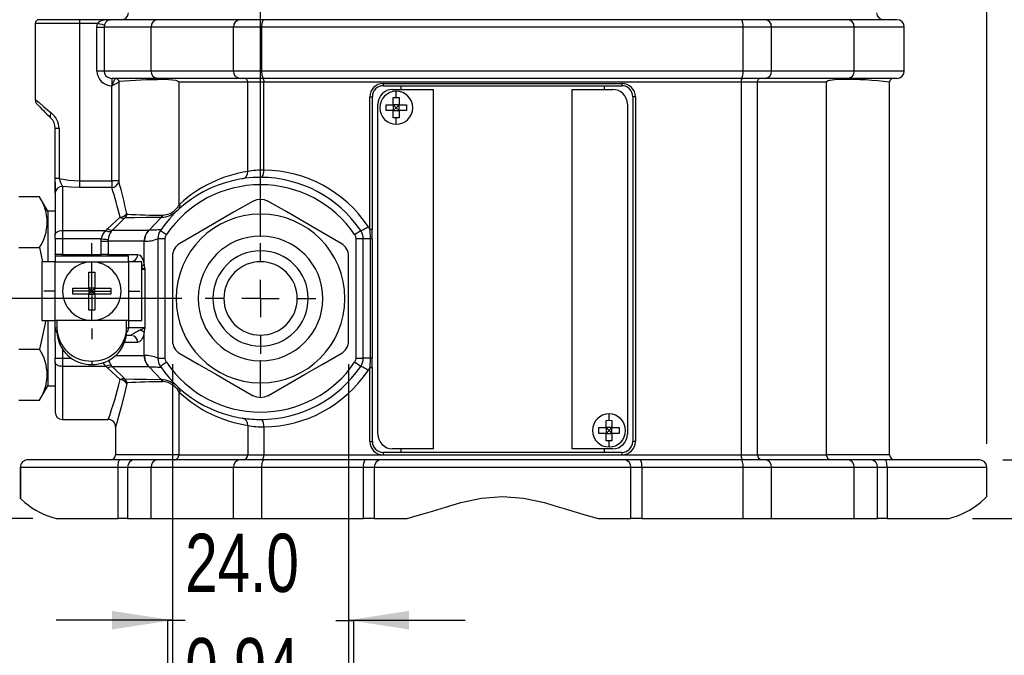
# Model space of a CAD drawing. Header units: millimetres. Extents: x 0 to 699, y 0 to 540.
# Tile 16 of 26: x 460 to 594, y 96 to 183. Entities that reach past the tile are written whole.
import ezdxf

# ---------------------------------------------------------------- set-up
doc = ezdxf.new("R2010")
doc.units = ezdxf.units.MM
doc.header["$LTSCALE"] = 2.5
doc.linetypes.add('CENTERX2', pattern=[20.32, 12.7, -2.54, 2.54, -2.54])
doc.layers.add('CENTER', color=40, linetype='CENTERX2')
doc.layers.add('DIMENSIONS', color=140, linetype='Continuous', lineweight=25)
doc.styles.add('SLDTEXTSTYLE2', font='TXT', dxfattribs={"width": 0.75})
doc.dimstyles.new('SLDDIMSTYLE0', dxfattribs={"dimtxt": 7.9375, "dimasz": 8.255, "dimexe": 0, "dimexo": 0.0625, "dimgap": 1.984375, "dimtad": 0, "dimtih": 1, "dimtoh": 1, "dimdec": 1, "dimrnd": 1e-09, "dimzin": 4, "dimdsep": 46, "dimtxsty": 'SLDTEXTSTYLE2', "dimsah": 1, "dimcen": 0.09, "dimadec": 0, "dimazin": 1, "dimtfac": 1, "dimtdec": 1, "dimtofl": 0, "dimtmove": 0, "dimatfit": 3, "dimfxl": 0, "dimfrac": 2, "dimtolj": 1, "dimtzin": 12, "dimarcsym": 0})
doc.dimstyles.new('SLDDIMSTYLE1', dxfattribs={"dimtxt": 7.9375, "dimasz": 8.255, "dimexe": 0, "dimexo": 0.0625, "dimgap": 1.984375, "dimtad": 0, "dimtih": 1, "dimtoh": 1, "dimdec": 1, "dimrnd": 1e-09, "dimzin": 4, "dimdsep": 46, "dimtxsty": 'SLDTEXTSTYLE2', "dimsah": 1, "dimcen": 0.09, "dimadec": 0, "dimazin": 1, "dimtfac": 1, "dimtdec": 1, "dimtmove": 0, "dimatfit": 0, "dimfxl": 0, "dimfrac": 2, "dimtolj": 1, "dimtzin": 12, "dimarcsym": 0})

# ---------------------------------------------------------------- blocks, each defined once
blk = doc.blocks.new('_D_13')
at = {"layer": 'DIMENSIONS'}
for p, q in [((480.47, 135.9), (480.47, 93.06)), ((504.47, 135.9), (504.47, 93.06)), ((480.47, 100.99), (464.59, 100.99)), ((482.2, 100.93), (479.78, 100.93)), ((479.78, 100.93), (479.78, 88.33)), ((502.73, 100.93), (505.15, 100.93)), ((504.47, 100.99), (520.34, 100.99)), ((505.15, 100.93), (505.15, 88.33)), ((479.78, 88.33), (482.2, 88.33)), ((505.15, 88.33), (502.73, 88.33))]:
    blk.add_line(p, q, dxfattribs=at)
for points in [[(480.47, 100.99), (472.21, 102.26), (472.21, 99.72)], [(504.47, 100.99), (512.72, 99.72), (512.72, 102.26)]]:
    blk.add_solid(points, dxfattribs=at)
at = {"layer": 'DIMENSIONS', "char_height": 7.938, "attachment_point": 1, "style": 'SLDTEXTSTYLE2'}
for s, insert in [('24.0', (482.2, 112.78)), ('0.94', (482.2, 98.56))]:
    blk.add_mtext(s, dxfattribs=dict(at, insert=insert))
blk = doc.blocks.new('_D_14')
at = {"layer": 'DIMENSIONS'}
for p, q in [((438.03, 144.85), (438.03, 160.72)), ((481.75, 144.85), (430.09, 144.85)), ((427.77, 129.79), (425.35, 129.79)), ((425.35, 129.79), (425.35, 117.19)), ((448.3, 129.79), (450.71, 129.79)), ((450.71, 129.79), (450.71, 117.19)), ((425.35, 117.19), (427.77, 117.19)), ((450.71, 117.19), (448.3, 117.19)), ((461.43, 114.85), (430.09, 114.85)), ((438.03, 114.85), (438.03, 98.97))]:
    blk.add_line(p, q, dxfattribs=at)
for points in [[(438.03, 144.85), (439.3, 153.1), (436.76, 153.1)], [(438.03, 114.85), (436.76, 106.59), (439.3, 106.59)]]:
    blk.add_solid(points, dxfattribs=at)
at = {"layer": 'DIMENSIONS', "char_height": 7.938, "attachment_point": 1, "style": 'SLDTEXTSTYLE2'}
for s, insert in [('30.0', (427.77, 141.63)), ('1.18', (427.77, 127.42))]:
    blk.add_mtext(s, dxfattribs=dict(at, insert=insert))
blk = doc.blocks.new('_D_15')
at = {"layer": 'DIMENSIONS'}
for p, q in [((569.78, 220.85), (648.14, 220.85)), ((640.2, 220.85), (640.2, 182.12)), ((629.94, 167.79), (627.52, 167.79)), ((627.52, 167.79), (627.52, 155.19)), ((650.47, 167.79), (652.89, 167.79)), ((652.89, 167.79), (652.89, 155.19)), ((627.52, 155.19), (629.94, 155.19)), ((652.89, 155.19), (650.47, 155.19)), ((640.2, 114.85), (640.2, 153.58)), ((589.5, 114.85), (648.14, 114.85))]:
    blk.add_line(p, q, dxfattribs=at)
for points in [[(640.2, 220.85), (638.93, 212.59), (641.47, 212.59)], [(640.2, 114.85), (641.47, 123.1), (638.93, 123.1)]]:
    blk.add_solid(points, dxfattribs=at)
at = {"layer": 'DIMENSIONS', "char_height": 7.938, "attachment_point": 1, "style": 'SLDTEXTSTYLE2'}
for s, insert in [('106.0', (627.01, 179.63)), ('4.17', (629.94, 165.42))]:
    blk.add_mtext(s, dxfattribs=dict(at, insert=insert))
blk = doc.blocks.new('_D_16')
at = {"layer": 'DIMENSIONS'}
for p, q in [((596.61, 122.85), (596.61, 138.72)), ((593.64, 122.85), (604.54, 122.85)), ((589.5, 114.85), (604.54, 114.85)), ((596.61, 99.14), (596.61, 114.85)), ((601.71, 99.14), (596.61, 99.14)), ((614.31, 99.08), (611.9, 99.08)), ((611.9, 99.08), (611.9, 86.48)), ((634.84, 99.08), (637.26, 99.08)), ((637.26, 99.08), (637.26, 86.48)), ((611.9, 86.48), (614.31, 86.48)), ((637.26, 86.48), (634.84, 86.48))]:
    blk.add_line(p, q, dxfattribs=at)
for points in [[(596.61, 122.85), (597.88, 131.1), (595.34, 131.1)], [(596.61, 114.85), (595.34, 106.59), (597.88, 106.59)]]:
    blk.add_solid(points, dxfattribs=at)
at = {"layer": 'DIMENSIONS', "char_height": 7.938, "attachment_point": 1, "style": 'SLDTEXTSTYLE2'}
for s, insert in [('8.0', (617.25, 110.92)), ('0.31', (614.31, 96.71))]:
    blk.add_mtext(s, dxfattribs=dict(at, insert=insert))
blk = doc.blocks.new('_D_17')
at = {"layer": 'DIMENSIONS'}
for p, q in [((458.47, 158.42), (458.47, 267.66)), ((591.47, 222.75), (591.47, 267.66)), ((458.47, 259.73), (505.32, 259.73)), ((514.7, 259.67), (512.28, 259.67)), ((512.28, 259.67), (512.28, 247.06)), ((535.23, 259.67), (537.65, 259.67)), ((537.65, 259.67), (537.65, 247.06)), ((591.47, 259.73), (544.61, 259.73)), ((512.28, 247.06), (514.7, 247.06)), ((537.65, 247.06), (535.23, 247.06)), ((591.47, 188.75), (591.47, 218.94)), ((591.47, 125.02), (591.47, 184.94))]:
    blk.add_line(p, q, dxfattribs=at)
for points in [[(458.47, 259.73), (466.72, 258.46), (466.72, 261)], [(591.47, 259.73), (583.21, 261), (583.21, 258.46)]]:
    blk.add_solid(points, dxfattribs=at)
at = {"layer": 'DIMENSIONS', "char_height": 7.938, "attachment_point": 1, "style": 'SLDTEXTSTYLE2'}
for s, insert in [('133.0', (511.77, 271.51)), ('5.24', (514.7, 257.3))]:
    blk.add_mtext(s, dxfattribs=dict(at, insert=insert))
blk = doc.blocks.new('_D_18')
at = {"layer": 'DIMENSIONS'}
for p, q in [((458.47, 158.42), (458.47, 243.71)), ((492.47, 155.56), (492.47, 243.71)), ((458.47, 235.77), (442.59, 235.77)), ((465.2, 235.71), (462.78, 235.71)), ((462.78, 235.71), (462.78, 223.11)), ((485.73, 235.71), (488.15, 235.71)), ((488.15, 235.71), (488.15, 223.11)), ((492.47, 235.77), (508.34, 235.77)), ((462.78, 223.11), (465.2, 223.11)), ((488.15, 223.11), (485.73, 223.11))]:
    blk.add_line(p, q, dxfattribs=at)
for points in [[(458.47, 235.77), (450.21, 237.04), (450.21, 234.5)], [(492.47, 235.77), (500.72, 234.5), (500.72, 237.04)]]:
    blk.add_solid(points, dxfattribs=at)
at = {"layer": 'DIMENSIONS', "char_height": 7.938, "attachment_point": 1, "style": 'SLDTEXTSTYLE2'}
for s, insert in [('34.0', (465.2, 247.56)), ('1.34', (465.2, 233.34))]:
    blk.add_mtext(s, dxfattribs=dict(at, insert=insert))
blk = doc.blocks.new('_D_19')
at = {"layer": 'DIMENSIONS'}
for p, q in [((612.98, 220.85), (612.98, 236.72)), ((572.69, 220.85), (620.92, 220.85)), ((602.72, 203.79), (600.3, 203.79)), ((600.3, 203.79), (600.3, 191.19)), ((623.24, 203.79), (625.66, 203.79)), ((625.66, 203.79), (625.66, 191.19)), ((600.3, 191.19), (602.72, 191.19)), ((625.66, 191.19), (623.24, 191.19)), ((579.11, 186.85), (620.92, 186.85)), ((612.98, 186.85), (612.98, 170.97))]:
    blk.add_line(p, q, dxfattribs=at)
for points in [[(612.98, 220.85), (614.25, 229.1), (611.71, 229.1)], [(612.98, 186.85), (611.71, 178.59), (614.25, 178.59)]]:
    blk.add_solid(points, dxfattribs=at)
at = {"layer": 'DIMENSIONS', "char_height": 7.938, "attachment_point": 1, "style": 'SLDTEXTSTYLE2'}
for s, insert in [('34.0', (602.72, 215.63)), ('1.34', (602.72, 201.42))]:
    blk.add_mtext(s, dxfattribs=dict(at, insert=insert))
blk = doc.blocks.new('SW_CENTERMARKSYMBOL_6')
at = {"layer": 'CENTER', "color": 0}
for p, q in [((0, 5.08), (0, 7.54)), ((0, 0), (0, 2.54)), ((-5.08, 0), (-7.54, 0)), ((0, 0), (-2.54, 0)), ((0, 0), (0, -2.54)), ((0, 0), (2.54, 0)), ((5.08, 0), (7.54, 0)), ((0, -5.08), (0, -7.54))]:
    blk.add_line(p, q, dxfattribs=at)
blk = doc.blocks.new('SW_CENTERMARKSYMBOL_7')
at = {"layer": 'CENTER', "color": 0}
for p, q in [((0, 5.08), (0, 6.54)), ((0, 0), (0, 2.54)), ((-5.08, 0), (-6.54, 0)), ((0, 0), (-2.54, 0)), ((0, 0), (0, -2.54)), ((0, 0), (2.54, 0)), ((5.08, 0), (6.54, 0)), ((0, -5.08), (0, -6.54))]:
    blk.add_line(p, q, dxfattribs=at)

msp = doc.modelspace()

# ---------------------------------------------------------------- linework, layer by layer
for p, q in [((467.5, 182.85), (462.27, 182.85)), ((467.77, 182.85), (467.5, 182.85)), ((467.77, 182.85), (467.77, 182.35)), ((472, 182.85), (467.77, 182.85)), ((471.75, 182.81), (472, 182.85)), ((478.41, 182.85), (472, 182.85)), ((489.67, 182.85), (478.41, 182.85)), ((492.98, 182.85), (489.67, 182.85)), ((557.95, 182.85), (492.98, 182.85)), ((561.26, 182.85), (557.95, 182.85)), ((572.52, 182.85), (561.26, 182.85)), ((579.22, 182.85), (572.52, 182.85)), ((461.77, 182.35), (461.77, 171.96)), ((470.23, 182.35), (467.77, 182.35)), ((467.77, 182.35), (467.77, 160.89)), ((470.17, 181.85), (470.23, 182.35)), ((470.17, 181.85), (471.16, 181.85)), ((470.17, 175.85), (470.17, 181.85)), ((471.19, 182.1), (471.16, 181.85)), ((477.54, 181.85), (471.16, 181.85)), ((471.16, 181.85), (471.16, 175.85)), ((488.8, 181.85), (477.54, 181.85)), ((477.54, 175.85), (477.54, 181.85)), ((492.66, 181.85), (488.8, 181.85)), ((488.8, 175.85), (488.8, 181.85)), ((525.47, 181.85), (492.66, 181.85)), ((492.66, 175.85), (492.66, 181.85)), ((558.28, 181.85), (525.47, 181.85)), ((558.28, 175.85), (558.28, 181.85)), ((562.14, 181.85), (558.28, 181.85)), ((562.14, 175.85), (562.14, 181.85)), ((573.39, 181.85), (562.14, 181.85)), ((573.39, 175.85), (573.39, 181.85)), ((580.22, 181.85), (573.39, 181.85)), ((580.22, 175.85), (580.22, 181.85)), ((471.16, 175.85), (470.17, 175.85)), ((477.54, 175.85), (471.16, 175.85)), ((488.8, 175.85), (477.54, 175.85)), ((492.66, 175.85), (488.8, 175.85)), ((525.47, 175.85), (492.66, 175.85)), ((558.28, 175.85), (525.47, 175.85)), ((562.14, 175.85), (558.28, 175.85)), ((573.39, 175.85), (562.14, 175.85)), ((580.22, 175.85), (573.39, 175.85)), ((471.97, 174.87), (472.18, 174.85)), ((478.41, 174.85), (472.18, 174.85)), ((472.18, 174.85), (472.18, 174.82)), ((472.18, 174.82), (472.18, 173.85)), ((489.67, 174.85), (478.41, 174.85)), ((492.98, 174.85), (489.67, 174.85)), ((557.95, 174.85), (492.98, 174.85)), ((561.26, 174.85), (557.95, 174.85)), ((572.52, 174.85), (561.26, 174.85)), ((579.22, 174.85), (572.52, 174.85)), ((472.18, 160.89), (472.18, 173.85)), ((473.15, 174.33), (473.15, 160.89)), ((490.73, 174.35), (481.31, 174.35)), ((481.31, 174.35), (481.31, 157.56)), ((492.92, 174.35), (490.73, 174.35)), ((490.73, 162.15), (490.73, 174.35)), ((525.47, 174.35), (492.92, 174.35)), ((492.92, 162.35), (492.92, 174.35)), ((509.17, 174.15), (525.47, 174.15)), ((509.22, 173.85), (522.12, 173.85)), ((510.47, 173.35), (516.03, 173.35)), ((511.62, 173.35), (511.62, 173.85)), ((516.03, 124.35), (516.03, 173.35)), ((522.12, 173.85), (522.13, 173.85)), ((558.01, 174.35), (525.47, 174.35)), ((525.47, 174.15), (541.76, 174.15)), ((528.8, 173.85), (528.81, 173.85)), ((528.81, 173.85), (541.72, 173.85)), ((534.9, 173.35), (534.9, 124.35)), ((534.9, 173.35), (540.47, 173.35)), ((539.31, 173.85), (539.31, 173.35)), ((558.01, 123.55), (558.01, 174.35)), ((560.2, 174.35), (558.01, 174.35)), ((560.2, 123.55), (560.2, 174.35)), ((569.63, 174.35), (560.2, 174.35)), ((569.63, 123.55), (569.63, 174.35)), ((578.22, 123.55), (578.22, 174.35)), ((507.36, 154.27), (507.36, 172.35)), ((507.36, 172.35), (507.72, 172.35)), ((507.72, 154.27), (507.72, 172.35)), ((510.57, 172.23), (510.97, 172.24)), ((510.57, 171.25), (510.57, 172.23)), ((510.97, 172.24), (510.97, 173.1)), ((510.97, 172.24), (511.37, 172.23)), ((511.37, 172.23), (511.37, 171.25)), ((543.57, 172.35), (543.22, 172.35)), ((543.22, 172.35), (543.22, 125.35)), ((543.57, 172.35), (543.57, 125.35)), ((461.9, 171.47), (461.98, 171.38)), ((508.47, 126.35), (508.47, 171.35)), ((509.58, 171.25), (510.57, 171.25)), ((509.58, 170.45), (509.58, 171.25)), ((511.37, 171.25), (510.57, 171.25)), ((510.57, 171.25), (510.57, 170.45)), ((510.57, 171.25), (510.97, 170.85)), ((510.97, 170.85), (510.57, 170.45)), ((510.97, 170.85), (511.37, 171.25)), ((511.37, 170.45), (510.97, 170.85)), ((511.37, 171.25), (512.35, 171.25)), ((511.37, 170.45), (511.37, 171.25)), ((512.35, 171.25), (512.35, 170.45)), ((542.47, 171.35), (542.47, 126.35)), ((510.57, 170.45), (509.58, 170.45)), ((510.57, 169.46), (510.57, 170.45)), ((510.57, 170.45), (511.37, 170.45)), ((510.97, 169.46), (510.57, 169.46)), ((510.97, 168.6), (510.97, 169.46)), ((511.37, 169.46), (510.97, 169.46)), ((511.37, 170.45), (511.37, 169.46)), ((512.35, 170.45), (511.37, 170.45)), ((465.01, 168.02), (464.47, 168.02)), ((464.47, 161.21), (464.47, 168.02)), ((465.01, 168.02), (465.01, 161.21)), ((465.01, 161.21), (464.47, 161.21)), ((464.47, 159.2), (464.47, 161.21)), ((492.65, 161.38), (492.59, 161.35)), ((492.65, 161.38), (492.59, 161.35)), ((465.47, 160.13), (465.47, 154.11)), ((467.77, 160.89), (467.77, 159.97)), ((467.77, 160.89), (472.18, 160.89)), ((472.18, 159.97), (467.77, 159.97)), ((472.18, 160.89), (472.18, 159.97)), ((462.34, 158.71), (459.54, 158.71)), ((463.47, 156.75), (462.33, 158.71)), ((464.47, 159.2), (464.47, 153.55)), ((492.47, 156.35), (492.47, 158.4)), ((481.27, 156.97), (481.32, 157.04)), ((481.31, 157.56), (481.46, 157.7)), ((464.47, 156.75), (463.47, 156.75)), ((463.47, 156.75), (463.47, 149.85)), ((471.65, 154.37), (473.34, 155.92)), ((473.96, 155.82), (472.27, 154.18)), ((477.27, 154.18), (478.93, 155.9)), ((478.93, 155.9), (478.98, 155.9)), ((481.05, 156.8), (481.27, 156.97)), ((492.47, 153.35), (492.47, 156.35)), ((471.41, 154.11), (471.65, 154.37)), ((507.13, 154.67), (507.36, 154.27)), ((464.47, 152.99), (464.47, 153.55)), ((465.47, 154.11), (465.47, 152.99)), ((465.47, 154.11), (471.41, 154.11)), ((472.27, 154.18), (472.12, 154)), ((472.27, 154.18), (477.24, 154.18)), ((477.24, 154.18), (477.27, 154.18)), ((478.47, 153.14), (478.47, 153.13)), ((478.47, 153.14), (478.47, 153.13)), ((478.81, 154.11), (478.83, 154.14)), ((478.81, 154.11), (479.64, 153.55)), ((492.47, 153.35), (492.49, 153.35)), ((505.29, 153.55), (506.12, 154.11)), ((507.36, 154.27), (507.43, 152.99)), ((507.72, 154.27), (507.36, 154.27)), ((507.7, 152.98), (507.69, 154.27)), ((459.54, 151.78), (462.34, 151.78)), ((462.34, 151.78), (462.77, 149.85)), ((464.47, 152.99), (464.47, 150.85)), ((470.75, 152.99), (465.47, 152.99)), ((465.47, 152.99), (465.47, 150.85)), ((470.73, 152.65), (470.75, 152.99)), ((470.73, 152.65), (471.7, 152.65)), ((470.73, 150.85), (470.73, 152.65)), ((471.71, 152.87), (471.7, 152.65)), ((476.61, 152.65), (471.7, 152.65)), ((471.7, 152.65), (471.7, 150.85)), ((476.61, 149.48), (476.61, 152.65)), ((476.61, 152.65), (476.64, 152.65)), ((478.47, 152.99), (478.47, 136.71)), ((479.47, 152.99), (478.47, 152.99)), ((479.47, 136.71), (479.47, 152.99)), ((505.47, 152.99), (505.47, 136.71)), ((506.47, 152.99), (505.47, 152.99)), ((506.47, 136.71), (506.47, 152.99)), ((507.43, 152.99), (506.47, 152.99)), ((507.43, 152.99), (507.43, 136.71)), ((507.72, 152.99), (507.43, 152.99)), ((507.72, 136.71), (507.72, 152.99)), ((465.47, 150.85), (464.47, 150.85)), ((464.47, 150.73), (464.47, 150.85)), ((464.47, 150.65), (464.47, 149.85)), ((464.47, 150.65), (474.47, 150.65)), ((465.47, 150.85), (470.73, 150.85)), ((465.47, 150.65), (465.47, 150.85)), ((471.7, 150.85), (470.73, 150.85)), ((470.73, 150.65), (470.73, 150.85)), ((471.7, 150.85), (475.71, 150.85)), ((474.47, 149.85), (474.47, 150.65)), ((462.67, 149.85), (462.67, 141.85)), ((464.47, 149.85), (462.67, 149.85)), ((464.47, 141.85), (464.47, 149.85)), ((464.47, 149.85), (474.47, 149.85)), ((476.27, 149.85), (474.47, 149.85)), ((474.47, 149.85), (474.47, 141.85)), ((474.82, 149.85), (474.55, 149.85)), ((476.27, 141.85), (476.27, 149.85)), ((476.73, 148.85), (476.61, 149.48)), ((469.07, 148.43), (469.47, 148.43)), ((469.07, 146.25), (469.07, 148.43)), ((469.47, 148.43), (469.87, 148.43)), ((469.87, 148.43), (469.87, 146.25)), ((476.27, 148.85), (476.73, 148.85)), ((476.73, 140.85), (476.73, 148.85)), ((466.89, 146.25), (469.07, 146.25)), ((466.89, 145.45), (466.89, 146.25)), ((469.07, 145.45), (466.89, 145.45)), ((469.87, 146.25), (469.07, 146.25)), ((469.07, 146.25), (469.07, 145.45)), ((469.07, 146.25), (469.47, 145.85)), ((469.47, 145.85), (469.07, 145.45)), ((469.07, 143.27), (469.07, 145.45)), ((469.07, 145.45), (469.87, 145.45)), ((469.87, 146.25), (469.47, 145.85)), ((469.47, 145.85), (469.87, 145.45)), ((469.87, 146.25), (472.05, 146.25)), ((469.87, 145.45), (469.87, 146.25)), ((469.87, 145.45), (469.87, 143.27)), ((472.05, 145.45), (469.87, 145.45)), ((472.05, 146.25), (472.05, 145.45)), ((469.47, 143.27), (469.07, 143.27)), ((469.87, 143.27), (469.47, 143.27)), ((462.67, 141.85), (464.47, 141.85)), ((463.47, 141.85), (463.47, 132.95)), ((464.72, 141.85), (464.47, 141.85)), ((464.47, 140.85), (464.47, 141.85)), ((474.22, 141.85), (464.72, 141.85)), ((464.72, 141.85), (464.72, 140.83)), ((474.22, 140.83), (474.22, 141.85)), ((474.47, 141.85), (474.22, 141.85)), ((474.47, 141.85), (476.27, 141.85)), ((474.47, 141.85), (474.47, 140.85)), ((464.47, 138.85), (464.47, 140.85)), ((464.47, 140.85), (464.72, 140.85)), ((464.72, 140.83), (464.72, 140.37)), ((474.16, 139.85), (474.82, 139.85)), ((474.22, 140.85), (474.47, 140.85)), ((474.22, 140.37), (474.22, 140.83)), ((476.73, 140.85), (474.47, 140.85)), ((474.82, 139.85), (474.9, 139.88)), ((474.82, 139.85), (474.97, 139.81)), ((474.89, 139.86), (474.98, 139.83)), ((476.61, 140.22), (476.73, 140.85)), ((476.61, 137.05), (476.61, 140.22)), ((464.47, 138.85), (464.47, 136.71)), ((475.71, 138.85), (473.94, 138.85)), ((459.54, 137.92), (462.34, 137.92)), ((465.47, 137.93), (465.47, 136.71)), ((472.69, 137.05), (476.61, 137.05)), ((476.64, 137.05), (476.61, 137.05)), ((464.47, 136.15), (464.47, 136.71)), ((464.47, 136.15), (464.47, 129.35)), ((465.47, 136.71), (465.47, 135.59)), ((465.47, 136.71), (466.68, 136.71)), ((471.41, 135.59), (465.47, 135.59)), ((465.47, 135.59), (465.47, 128.35)), ((469.47, 136.31), (469.47, 135.85)), ((471.41, 135.59), (470.98, 136.12)), ((471.65, 135.33), (471.41, 135.59)), ((472.12, 135.7), (472.27, 135.52)), ((478.47, 136.71), (479.47, 136.71)), ((478.47, 136.57), (478.47, 136.56)), ((478.83, 135.55), (478.81, 135.59)), ((492.47, 136.35), (492.44, 136.35)), ((492.47, 133.35), (492.47, 136.35)), ((506.12, 135.59), (505.29, 136.15)), ((505.47, 136.71), (506.47, 136.71)), ((507.43, 136.71), (507.36, 135.43)), ((507.72, 136.71), (507.43, 136.71)), ((507.69, 135.42), (507.7, 136.72)), ((473.34, 133.78), (471.65, 135.33)), ((477.24, 135.52), (472.27, 135.52)), ((472.27, 135.52), (473.96, 133.87)), ((477.27, 135.52), (477.24, 135.52)), ((478.93, 133.8), (477.27, 135.52)), ((507.36, 135.43), (507.13, 135.03)), ((507.36, 125.35), (507.36, 135.43)), ((507.72, 125.35), (507.72, 135.43)), ((462.33, 130.99), (463.47, 132.95)), ((463.47, 132.95), (464.47, 132.95)), ((478.98, 133.79), (478.93, 133.8)), ((481.27, 132.73), (481.04, 132.93)), ((492.47, 131.3), (492.47, 133.35)), ((481.27, 132.73), (481.32, 132.66)), ((481.31, 132.13), (481.31, 123.55)), ((481.46, 132), (481.31, 132.13)), ((459.54, 130.99), (462.34, 130.99)), ((539.97, 128.24), (539.97, 129.1)), ((465.47, 128.35), (471.72, 128.35)), ((490.73, 127.54), (490.73, 123.55)), ((492.65, 128.31), (492.59, 128.35)), ((539.57, 128.23), (539.97, 128.24)), ((539.57, 127.25), (539.57, 128.23)), ((539.97, 128.24), (540.37, 128.23)), ((540.37, 128.23), (540.37, 127.25)), ((472.72, 127.36), (472.72, 123.55)), ((492.92, 127.35), (492.92, 123.55)), ((538.58, 127.25), (539.57, 127.25)), ((538.58, 126.45), (538.58, 127.25)), ((539.57, 126.45), (538.58, 126.45)), ((540.37, 127.25), (539.57, 127.25)), ((539.57, 127.25), (539.57, 126.45)), ((539.57, 127.25), (539.97, 126.85)), ((539.97, 126.85), (539.57, 126.45)), ((539.57, 125.46), (539.57, 126.45)), ((539.57, 126.45), (540.37, 126.45)), ((539.97, 126.85), (540.37, 127.25)), ((540.37, 126.45), (539.97, 126.85)), ((540.37, 127.25), (541.35, 127.25)), ((540.37, 126.45), (540.37, 127.25)), ((540.37, 126.45), (540.37, 125.46)), ((541.35, 126.45), (540.37, 126.45)), ((541.35, 127.25), (541.35, 126.45)), ((507.36, 125.35), (507.72, 125.35)), ((539.97, 125.46), (539.57, 125.46)), ((539.97, 124.6), (539.97, 125.46)), ((540.37, 125.46), (539.97, 125.46)), ((543.57, 125.35), (543.22, 125.35)), ((481.31, 123.55), (472.72, 123.55)), ((481.31, 123.55), (490.73, 123.55)), ((490.73, 123.55), (492.92, 123.55)), ((492.92, 123.55), (509.17, 123.55)), ((509.17, 123.55), (541.76, 123.55)), ((522.12, 123.85), (509.22, 123.85)), ((516.03, 124.35), (510.47, 124.35)), ((511.62, 123.85), (511.62, 124.35)), ((522.13, 123.85), (522.12, 123.85)), ((528.81, 123.85), (528.8, 123.85)), ((541.72, 123.85), (528.81, 123.85)), ((540.47, 124.35), (534.9, 124.35)), ((539.31, 124.35), (539.31, 123.85)), ((541.76, 123.55), (558.01, 123.55)), ((558.01, 123.55), (560.2, 123.55)), ((560.2, 123.55), (569.63, 123.55)), ((578.22, 123.55), (569.63, 123.55)), ((473.33, 122.85), (460.75, 122.85)), ((475.27, 122.85), (473.33, 122.85)), ((478.41, 122.85), (475.27, 122.85)), ((489.67, 122.85), (478.41, 122.85)), ((492.98, 122.85), (489.67, 122.85)), ((506.69, 122.85), (492.98, 122.85)), ((508.89, 122.85), (506.69, 122.85)), ((542.04, 122.85), (508.89, 122.85)), ((544.25, 122.85), (542.04, 122.85)), ((557.95, 122.85), (544.25, 122.85)), ((561.26, 122.85), (557.95, 122.85)), ((572.52, 122.85), (561.26, 122.85)), ((575.66, 122.85), (572.52, 122.85)), ((577.6, 122.85), (575.66, 122.85)), ((590.47, 122.85), (577.6, 122.85)), ((459.74, 121.85), (473.05, 121.85)), ((459.74, 121.85), (459.74, 117.59)), ((459.74, 117.59), (459.74, 121.85)), ((473.05, 121.85), (474.34, 121.85)), ((473.05, 114.85), (473.05, 121.85)), ((474.34, 121.85), (477.54, 121.85)), ((474.34, 121.85), (474.34, 114.85)), ((477.54, 121.85), (488.8, 121.85)), ((477.54, 114.85), (477.54, 121.85)), ((488.8, 121.85), (492.66, 121.85)), ((488.8, 114.85), (488.8, 121.85)), ((492.66, 121.85), (506.5, 121.85)), ((492.66, 114.85), (492.66, 121.85)), ((506.5, 121.85), (507.97, 121.85)), ((506.5, 114.85), (506.5, 121.85)), ((507.97, 121.85), (507.97, 114.85)), ((507.97, 121.85), (525.47, 121.85)), ((525.47, 121.85), (542.96, 121.85)), ((542.96, 114.85), (542.96, 121.85)), ((542.96, 121.85), (544.43, 121.85)), ((544.43, 121.85), (544.43, 114.85)), ((544.43, 121.85), (558.28, 121.85)), ((558.28, 114.85), (558.28, 121.85)), ((558.28, 121.85), (562.14, 121.85)), ((562.14, 114.85), (562.14, 121.85)), ((562.14, 121.85), (573.39, 121.85)), ((573.39, 114.85), (573.39, 121.85)), ((573.39, 121.85), (576.59, 121.85)), ((576.59, 114.85), (576.59, 121.85)), ((576.59, 121.85), (577.89, 121.85)), ((577.89, 121.85), (577.89, 114.85)), ((577.89, 121.85), (591.47, 121.85)), ((591.47, 117.85), (591.47, 121.85)), ((459.74, 117.59), (460.34, 117.02)), ((460.34, 117.02), (459.74, 117.59)), ((464.61, 114.85), (473.05, 114.85)), ((474.34, 114.85), (473.05, 114.85)), ((474.34, 114.85), (477.54, 114.85)), ((477.54, 114.85), (488.8, 114.85)), ((488.8, 114.85), (492.66, 114.85)), ((492.66, 114.85), (506.5, 114.85)), ((507.97, 114.85), (506.5, 114.85)), ((507.97, 114.85), (512.47, 114.85)), ((538.47, 114.85), (542.96, 114.85)), ((544.43, 114.85), (542.96, 114.85)), ((544.43, 114.85), (558.28, 114.85)), ((558.28, 114.85), (562.14, 114.85)), ((562.14, 114.85), (573.39, 114.85)), ((573.39, 114.85), (576.59, 114.85)), ((577.89, 114.85), (576.59, 114.85)), ((577.89, 114.85), (586.32, 114.85))]:
    msp.add_line(p, q)
at = {"flags": 128}
for points in [[(472, 182.85), (471.67, 182.76), (471.6, 182.71)], [(492.66, 181.85), (492.66, 182.04), (492.68, 182.23), (492.71, 182.4), (492.75, 182.56), (492.8, 182.68), (492.85, 182.77), (492.92, 182.83), (492.98, 182.85)], [(558.28, 181.85), (558.27, 182.04), (558.25, 182.23), (558.22, 182.4), (558.18, 182.56), (558.13, 182.68), (558.08, 182.77), (558.02, 182.83), (557.95, 182.85)], [(467.47, 182.35), (466.45, 182.35), (465.47, 182.35), (464.56, 182.35), (463.74, 182.35), (463.04, 182.35), (462.48, 182.35), (462.07, 182.35), (461.83, 182.35), (461.77, 182.35)], [(467.77, 182.35), (467.73, 182.35), (467.69, 182.35), (467.66, 182.35), (467.62, 182.35), (467.58, 182.35), (467.55, 182.35), (467.51, 182.35), (467.47, 182.35)], [(471.19, 182.1), (471.09, 182.12), (470.87, 182.18), (470.56, 182.26), (470.23, 182.35)], [(492.98, 174.85), (492.92, 174.87), (492.85, 174.92), (492.8, 175.02), (492.75, 175.14), (492.71, 175.29), (492.68, 175.47), (492.66, 175.65), (492.66, 175.85)], [(557.95, 174.85), (558.02, 174.87), (558.08, 174.92), (558.13, 175.02), (558.18, 175.14), (558.22, 175.29), (558.25, 175.47), (558.27, 175.65), (558.28, 175.85)], [(472.18, 173.85), (472.39, 174.26), (472.52, 174.53), (472.63, 174.74), (472.68, 174.84)], [(481.31, 174.35), (481.31, 174.36), (481.3, 174.38), (481.29, 174.4), (481.24, 174.44), (480.98, 174.54), (479.96, 174.67), (479.18, 174.68)], [(492.76, 174.85), (492.79, 174.84), (492.82, 174.81), (492.85, 174.76), (492.87, 174.7), (492.89, 174.63), (492.91, 174.54), (492.92, 174.45), (492.92, 174.35)], [(558.01, 174.35), (558.02, 174.45), (558.02, 174.54), (558.04, 174.63), (558.06, 174.7), (558.08, 174.76), (558.11, 174.81), (558.14, 174.84), (558.17, 174.85)], [(571.76, 174.68), (571.27, 174.68), (570.74, 174.65), (570.38, 174.62), (570.13, 174.58), (569.96, 174.54), (569.85, 174.51), (569.77, 174.48), (569.72, 174.46), (569.68, 174.43), (569.66, 174.42), (569.64, 174.39), (569.63, 174.38), (569.63, 174.36), (569.63, 174.35)], [(472.18, 173.85), (472.6, 174.05), (472.86, 174.19), (473.08, 174.3), (473.15, 174.33)], [(473.17, 174.44), (473.17, 174.44), (473.16, 174.44)], [(522.13, 173.85), (525.46, 173.85), (528.8, 173.85)], [(461.77, 171.96), (461.77, 171.96), (461.89, 171.86), (462.28, 171.54), (462.95, 170.97), (463.95, 170.14)], [(465.01, 161.21), (466.34, 160.97), (467.77, 160.89)], [(467.77, 159.97), (466.6, 160.01), (465.47, 160.13)], [(473.15, 160.89), (473.06, 160.89), (472.84, 160.89), (472.53, 160.89), (472.18, 160.89)], [(491.47, 158.13), (491.95, 158.33), (492.47, 158.4)], [(492.47, 158.4), (492.98, 158.33), (493.47, 158.13)], [(479.18, 156.19), (480.16, 156.43), (480.65, 156.74), (481.14, 157.23), (481.22, 157.33), (481.26, 157.41), (481.3, 157.51), (481.31, 157.55), (481.31, 157.56)], [(491.47, 158.13), (488.89, 156.64), (486.47, 155.24), (484.04, 153.84), (481.47, 152.35)], [(503.47, 152.35), (500.89, 153.84), (498.47, 155.24), (496.04, 156.64), (493.47, 158.13)], [(478.93, 155.9), (476.9, 155.87), (475.24, 155.84), (473.96, 155.82)], [(474.24, 156.43), (474.25, 156.38), (474.27, 156.35), (474.28, 156.35)], [(478.93, 155.9), (479.06, 156.06), (479.14, 156.19)], [(478.98, 155.9), (479.11, 156.06), (479.18, 156.19)], [(479.14, 156.19), (479.16, 156.19), (479.18, 156.19)], [(464.47, 153.55), (464.49, 153.66), (464.54, 153.76), (464.63, 153.86), (464.76, 153.95), (464.91, 154.02), (465.08, 154.07), (465.27, 154.1), (465.47, 154.11)], [(478.83, 154.14), (478.83, 154.14), (478.84, 154.15), (478.85, 154.18), (478.84, 154.21), (478.79, 154.22), (478.72, 154.22), (478.63, 154.21), (478.47, 154.2), (478.28, 154.18), (478.03, 154.17), (477.72, 154.17), (477.27, 154.18)], [(479.47, 152.99), (479.51, 153.28), (479.64, 153.55)], [(505.29, 153.55), (505.42, 153.28), (505.47, 152.99)], [(465.47, 152.99), (465.27, 152.99), (465.08, 152.99), (464.91, 152.99), (464.76, 152.99), (464.63, 152.99), (464.54, 152.99), (464.49, 152.99), (464.47, 152.99)], [(470.75, 152.99), (471.06, 152.95), (471.36, 152.92), (471.58, 152.89), (471.71, 152.87)], [(471.68, 150.65), (471.68, 150.65), (471.7, 150.85)], [(475.71, 150.85), (476, 150.74), (476.27, 150.44), (476.46, 150.02), (476.61, 149.48)], [(480.47, 150.62), (480.47, 147.65), (480.47, 144.85), (480.47, 142.05), (480.47, 139.08)], [(504.47, 139.08), (504.47, 142.05), (504.47, 144.85), (504.47, 147.65), (504.47, 150.62)], [(469.47, 148.43), (469.47, 148.61), (469.47, 148.79), (469.47, 148.97), (469.47, 149.15), (469.47, 149.32), (469.47, 149.5), (469.47, 149.68), (469.47, 149.85)], [(476.73, 148.85), (476.42, 148.98), (476.27, 149.04)], [(469.47, 141.85), (469.47, 142.02), (469.47, 142.2), (469.47, 142.37), (469.47, 142.55), (469.47, 142.73), (469.47, 142.91), (469.47, 143.09), (469.47, 143.27)], [(463.17, 141.85), (463.13, 141.43), (462.34, 137.92)], [(476.61, 140.22), (476.46, 139.68), (476.27, 139.26), (476, 138.96), (475.71, 138.85)], [(475.95, 140.53), (476.42, 140.72), (476.73, 140.85)], [(481.47, 137.34), (484.04, 135.86), (486.47, 134.46), (488.89, 133.06), (491.47, 131.57)], [(493.47, 131.57), (496.04, 133.06), (498.47, 134.46), (500.89, 135.86), (503.47, 137.34)], [(464.47, 136.71), (464.49, 136.71), (464.54, 136.71), (464.63, 136.71), (464.76, 136.71), (464.91, 136.71), (465.08, 136.71), (465.27, 136.71), (465.47, 136.71)], [(465.47, 135.59), (465.27, 135.6), (465.08, 135.63), (464.91, 135.68), (464.76, 135.75), (464.63, 135.84), (464.54, 135.93), (464.49, 136.04), (464.47, 136.15)], [(471.77, 136.5), (471.84, 136.26), (472.12, 135.7)], [(479.64, 136.15), (479.48, 136.04), (479.32, 135.93), (479.18, 135.84), (479.05, 135.75), (478.95, 135.68), (478.87, 135.63), (478.83, 135.6), (478.81, 135.59)], [(479.64, 136.15), (479.51, 136.42), (479.47, 136.71)], [(505.47, 136.71), (505.42, 136.42), (505.29, 136.15)], [(507.43, 136.71), (507.06, 136.71), (506.75, 136.71), (506.54, 136.71), (506.47, 136.71)], [(477.27, 135.52), (477.8, 135.53), (478.18, 135.52), (478.43, 135.5), (478.63, 135.49), (478.68, 135.48), (478.72, 135.48), (478.76, 135.47), (478.8, 135.47), (478.83, 135.48), (478.85, 135.49), (478.85, 135.52), (478.84, 135.54), (478.83, 135.55), (478.83, 135.55)], [(507.36, 135.43), (507.43, 135.43), (507.49, 135.43), (507.55, 135.43), (507.61, 135.43), (507.65, 135.43), (507.69, 135.43), (507.71, 135.43), (507.72, 135.43)], [(474.24, 133.27), (473.92, 131.85), (473.48, 130.09), (473.11, 128.76), (473.08, 128.64), (473.05, 128.53), (473.02, 128.42), (472.99, 128.32), (472.96, 128.22), (472.93, 128.13), (472.91, 128.04), (472.88, 127.96), (472.86, 127.88), (472.84, 127.81), (472.82, 127.74), (472.8, 127.68), (472.79, 127.63), (472.77, 127.58), (472.76, 127.53), (472.75, 127.49), (472.74, 127.46), (472.73, 127.43), (472.73, 127.4), (472.72, 127.39), (472.72, 127.38), (472.72, 127.37), (472.72, 127.36), (472.72, 127.36), (472.72, 127.36), (472.72, 127.36), (472.72, 127.36), (472.72, 127.36), (472.72, 127.36)], [(473.96, 133.87), (475.24, 133.85), (476.9, 133.83), (478.93, 133.8)], [(479.14, 133.51), (479.06, 133.64), (478.93, 133.8)], [(478.98, 133.79), (479.11, 133.64), (479.18, 133.51)], [(479.18, 133.51), (479.16, 133.51), (479.14, 133.51)], [(481.31, 132.13), (481.3, 132.18), (481.28, 132.25), (481.14, 132.47), (480.53, 133.04), (479.86, 133.39), (479.18, 133.51)], [(492.47, 131.3), (491.95, 131.37), (491.47, 131.57)], [(493.47, 131.57), (492.98, 131.37), (492.47, 131.3)], [(492.69, 122.85), (492.74, 122.86), (492.78, 122.9), (492.82, 122.97), (492.85, 123.05), (492.88, 123.16), (492.9, 123.28), (492.92, 123.41), (492.92, 123.55)], [(528.8, 123.85), (528.21, 123.85), (525.7, 123.84), (522.13, 123.85)], [(558.24, 122.85), (558.2, 122.86), (558.15, 122.9), (558.11, 122.97), (558.08, 123.05), (558.05, 123.16), (558.03, 123.28), (558.02, 123.41), (558.01, 123.55)], [(473.05, 121.85), (473.05, 122.04), (473.07, 122.23), (473.09, 122.4), (473.13, 122.56), (473.17, 122.68), (473.22, 122.77), (473.28, 122.83), (473.33, 122.85)], [(492.66, 121.85), (492.66, 122.04), (492.68, 122.23), (492.71, 122.4), (492.75, 122.56), (492.8, 122.68), (492.85, 122.77), (492.92, 122.83), (492.98, 122.85)], [(558.28, 121.85), (558.27, 122.04), (558.25, 122.23), (558.22, 122.4), (558.18, 122.56), (558.13, 122.68), (558.08, 122.77), (558.02, 122.83), (557.95, 122.85)], [(577.89, 121.85), (577.88, 122.04), (577.86, 122.23), (577.84, 122.4), (577.8, 122.56), (577.76, 122.68), (577.71, 122.77), (577.66, 122.83), (577.6, 122.85)], [(512.47, 114.85), (513.5, 115.16), (514.65, 115.5), (515.89, 115.87), (517.7, 116.4), (519.77, 117.02)], [(519.77, 117.02), (522.6, 117.64), (525.47, 117.85)], [(525.47, 117.85), (528.33, 117.64), (531.17, 117.02)], [(531.17, 117.02), (532.57, 116.6), (533.87, 116.22), (535.04, 115.87), (536.87, 115.32), (538.47, 114.85)], [(590.59, 117.02), (591.25, 117.64), (591.47, 117.85), (591.25, 117.64), (590.59, 117.02)]]:
    msp.add_lwpolyline(points, dxfattribs=at)
for centre, radius, start, end in [((462.27, 182.35), 0.5, 90, 180), ((471.46, 181.03), 1.8, 80.7798, 133.2148), ((472.18, 181.88), 1.01, 124.763, 167.366), ((473.49, 183.85), 1, 270, 355), ((478.48, 181.91), 0.943, 94.1406, 183.6142), ((489.74, 181.91), 0.943, 94.1406, 183.6142), ((561.19, 181.91), 0.943, 356.3858, 85.8594), ((572.45, 181.91), 0.943, 356.3858, 85.8594), ((577.44, 183.85), 1, 185, 270), ((579.22, 181.85), 1, 0, 90), ((472.17, 175.86), 2.01, 180.2411, 270.2491), ((472.12, 175.83), 0.967, 178.7735, 260.8598), ((478.48, 175.79), 0.943, 176.3858, 265.8594), ((489.74, 175.79), 0.943, 176.3858, 265.8594), ((561.19, 175.79), 0.943, 274.1406, 3.6142), ((572.45, 175.79), 0.943, 274.1406, 3.6142), ((579.22, 175.85), 1, 270, 0), ((472.67, 174.33), 0.506, 11.683, 88.8051), ((472.68, 174.35), 0.499, 10.6108, 67.1746), ((480.66, 60.75), 113.94, 90.7478, 93.7691), ((478.84, 174.43), 0.415, 36.2667, 88.9929), ((490.26, 174.38), 0.472, 356.3858, 85.8594), ((560.67, 174.38), 0.472, 94.1406, 183.6142), ((572.09, 174.43), 0.415, 91.0071, 143.7333), ((572.66, 129.13), 45.56, 83.0016, 91.1439), ((578.72, 174.35), 0.5, 90, 179.9763), ((473.42, 174.35), 0.27, 160.6644, 183.1334), ((509.16, 172.35), 1.8, 89.9139, 179.9141), ((509.22, 172.35), 1.5, 90, 180), ((510.47, 171.35), 2, 90, 180), ((509.66, 174.08), 0.502, 171.6403, 206.874), ((540.47, 171.35), 2, 0, 90), ((541.27, 174.08), 0.502, 333.126, 8.3597), ((541.72, 172.35), 1.5, 360, 90), ((541.77, 172.35), 1.8, 0.086, 90.0861), ((462.64, 171.92), 0.873, 177.2557, 211.2547), ((510.97, 170.85), 2.25, 90, 270), ((510.97, 170.85), 2.25, 270, 90), ((543.18, 249.24), 112.5, 223.7377, 225.1506), ((464.41, 169.74), 0.612, 138.7286, 209.7443), ((462.47, 168.02), 2, 360, 45), ((462.23, 167.96), 2.77, 1.1485, 51.7116), ((467.96, 161.82), 3.01, 191.7911, 214.2792), ((492.47, 144.85), 16.5, 34.1484, 145.8516), ((493.34, 144.85), 17.5, 98.575, 132.7426), ((489.81, 162.07), 0.923, 282.186, 5.3941), ((492.81, 151.24), 11.11, 89.4112, 100.7739), ((491.4, 162.21), 1.53, 328.7675, 5.284), ((492.76, 145.07), 17.28, 33.7672, 89.4855), ((504.76, 160.52), 40.3, 179.7538, 181.635), ((465.43, 159.16), 0.965, 87.8813, 177.7115), ((472.15, 161), 1.03, 271.557, 346.9124), ((419.64, 142.81), 55.27, 13.7185, 18.0876), ((473.68, 160.87), 0.531, 178.2094, 191.1631), ((405.46, 141.67), 70.34, 12.1074, 15.7516), ((492.47, 144.85), 15.5, 34.1484, 145.8516), ((457.11, 155.24), 6.27, 326.439, 33.561), ((480.77, 157.5), 0.724, 320.289, 16.2441), ((473.25, 157.12), 1.2, 274.1065, 324.8662), ((473.75, 156.51), 0.72, 235.3354, 287.3094), ((473.3, 156.58), 1, 311.0733, 346.4922), ((480.7, 277.81), 121.64, 266.9721, 269.2624), ((478.78, 159.23), 3.33, 273.5294, 313.0832), ((492.47, 144.85), 11.5, 90, 269.8308), ((492.47, 144.85), 11.5, 89.8308, 90), ((492.47, 144.85), 11.5, 270, 89.8308), ((472.17, 154.94), 0.768, 228.0719, 278.0797), ((505.21, 156.94), 2.97, 287.8328, 310.2517), ((472.65, 152.64), 1.93, 130.0718, 169.5056), ((471.89, 154.82), 0.852, 235.9039, 286.0379), ((474.23, 152.59), 2.53, 146.3683, 173.6433), ((478.73, 152.68), 2.12, 134.8239, 180.7273), ((478.77, 152.67), 2.12, 134.6616, 180.5697), ((480.47, 152.99), 2, 145.8516, 180), ((492.47, 144.85), 8.5, 90, 269.8308), ((492.47, 144.85), 8.5, 270, 89.8308), ((504.47, 152.99), 2, 0, 34.1484), ((476.82, 156.7), 4.05, 267.4215, 293.8943), ((482.47, 150.62), 2, 120, 180), ((502.47, 150.62), 2, 0, 60), ((474.81, 150.76), 0.903, 290.6197, 5.4276), ((492.47, 144.85), 6.5, 90, 270), ((492.47, 144.85), 6.5, 270, 90), ((469.47, 145.85), 4, 90, 270), ((469.47, 145.85), 4, 270, 90), ((475.87, 150.33), 1.13, 290.4118, 310.8982), ((492.47, 144.85), 5, 90, 270), ((492.47, 144.85), 5, 270, 90), ((465.47, 140.85), 1, 180, 221.7476), ((469.35, 140.95), 4.64, 181.473, 271.4009), ((469.35, 140.49), 4.64, 181.473, 271.4009), ((469.58, 140.95), 4.64, 268.5991, 358.527), ((469.58, 140.49), 4.64, 268.5991, 358.527), ((473.47, 140.85), 1, 318.2524, 360), ((615.54, -83.82), 264.23, 121.8899, 122.1587), ((474.81, 138.93), 0.904, 354.5772, 69.1887), ((475.58, 138.92), 1.66, 51.7304, 77.2402), ((482.47, 139.08), 2, 180, 240), ((502.47, 139.08), 2, 300, 360), ((457.11, 134.46), 6.27, 326.439, 33.561), ((478.73, 137.02), 2.12, 179.2804, 225.182), ((478.77, 137.03), 2.12, 179.4301, 225.3387), ((476.82, 133), 4.06, 66.1089, 92.5754), ((471.88, 134.89), 0.848, 73.8219, 124.2356), ((480.47, 136.71), 2, 180, 214.1484), ((492.47, 144.85), 16.5, 214.1484, 325.8516), ((492.47, 144.85), 15.5, 214.1484, 325.8516), ((504.47, 136.71), 2, 325.8516, 0), ((505.21, 132.76), 2.97, 49.7487, 72.1677), ((472.17, 134.76), 0.768, 81.9207, 131.9286), ((492.76, 144.63), 17.28, 270.5145, 326.2328), ((418.19, 147.29), 56.78, 340.5174, 346.2379), ((473.74, 133.2), 0.711, 72.3172, 125.0222), ((473.25, 132.58), 1.21, 35.2044, 85.8436), ((473.3, 133.12), 1, 13.5212, 48.9105), ((474.33, 133.27), 0.0977, 124.6285, 180.0446), ((481.14, -1.5), 135.02, 90.8512, 92.9143), ((478.73, 130.3), 3.5, 48.5706, 85.8338), ((492.47, 144.85), 11.5, 269.8308, 270), ((480.77, 132.2), 0.724, 343.7269, 39.9411), ((493.34, 144.85), 17.5, 227.2573, 261.4251), ((465.47, 129.35), 1, 180, 270), ((539.97, 126.85), 2.25, 90, 270), ((539.97, 126.85), 2.25, 270, 90), ((471.72, 127.35), 1, 359.948, 90.4858), ((489.81, 127.63), 0.922, 354.5665, 77.8506), ((492.47, 144.85), 16.5, 261.424, 270.4202), ((492.8, 138.42), 11.08, 259.2105, 270.6044), ((491.37, 127.49), 1.55, 354.9554, 30.7546), ((510.47, 126.35), 2, 180, 270), ((540.47, 126.35), 2, 270, 0), ((509.16, 125.35), 1.8, 180.0861, 270.0861), ((509.22, 125.35), 1.5, 180, 270), ((541.72, 125.35), 1.5, 270, 360), ((541.77, 125.35), 1.8, 269.9139, 359.914), ((472.02, 123.55), 0.7, 270, 0), ((480.67, 123.49), 0.644, 273.7643, 5.0967), ((490.07, 123.51), 0.66, 274.1406, 3.6142), ((509.66, 123.62), 0.502, 153.126, 188.3597), ((541.27, 123.62), 0.502, 351.6403, 26.874), ((560.86, 123.51), 0.66, 176.3858, 265.8594), ((570.27, 123.5), 0.651, 175.4754, 265.6636), ((578.92, 123.55), 0.7, 180, 270), ((460.74, 121.84), 1.01, 89.5516, 179.5776), ((475.31, 121.88), 0.968, 92.0686, 181.9291), ((478.48, 121.91), 0.943, 94.1406, 183.6142), ((489.74, 121.91), 0.943, 94.1406, 183.6142), ((507.98, 122.09), 1.5, 149.6942, 189.2381), ((508.93, 121.89), 0.963, 92.4554, 182.2611), ((542, 121.89), 0.963, 357.7389, 87.5446), ((542.95, 122.09), 1.5, 350.7619, 30.3058), ((561.19, 121.91), 0.943, 356.3858, 85.8594), ((572.45, 121.91), 0.943, 356.3858, 85.8594), ((575.62, 121.88), 0.968, 358.0709, 87.9314), ((590.47, 121.85), 1, 0, 90), ((467.47, 125.76), 11.28, 230.7945, 255.2983), ((583.31, 126.06), 11.61, 285.0572, 308.8503)]:
    msp.add_arc(centre, radius, start, end)

# ---------------------------------------------------------------- block references
at = {"layer": 'CENTER'}
for name, p in [('SW_CENTERMARKSYMBOL_7', (469.47, 145.85)), ('SW_CENTERMARKSYMBOL_6', (492.47, 144.85))]:
    msp.add_blockref(name, p, dxfattribs=at)

# ---------------------------------------------------------------- dimensions: what is measured, and where the dimension line sits
at = {"layer": 'DIMENSIONS'}
for base, p1, p2, dimstyle, picture, middle in [((591.47, 259.73), (458.47, 155.24), (591.47, 121.85), 'SLDDIMSTYLE0', '_D_17', (524.97, 259.73)), ((492.47, 235.77), (458.47, 155.24), (492.47, 152.39), 'SLDDIMSTYLE1', '_D_18', (475.47, 235.77)), ((504.47, 100.99), (480.47, 139.08), (504.47, 139.08), 'SLDDIMSTYLE1', '_D_13', (492.47, 100.99))]:
    dim = msp.add_linear_dim(base=base, p1=p1, p2=p2, dimstyle=dimstyle, dxfattribs=at)
    dim.commit()
    dim.dimension.update_dxf_attribs({"geometry": picture, "text_midpoint": middle, "dimtype": 160})
for base, p1, p2, dimstyle, picture, middle in [((612.98, 220.85), (575.94, 186.85), (569.52, 220.85), 'SLDDIMSTYLE1', '_D_19', (612.98, 203.85)), ((640.2, 220.85), (586.32, 114.85), (566.6, 220.85), 'SLDDIMSTYLE0', '_D_15', (640.2, 167.85)), ((438.03, 144.85), (464.61, 114.85), (484.93, 144.85), 'SLDDIMSTYLE1', '_D_14', (438.03, 129.85)), ((596.61, 114.85), (590.47, 122.85), (586.32, 114.85), 'SLDDIMSTYLE1', '_D_16', (596.61, 99.14))]:
    dim = msp.add_linear_dim(base=base, p1=p1, p2=p2, angle=90, dimstyle=dimstyle, dxfattribs=at)
    dim.commit()
    dim.dimension.update_dxf_attribs({"geometry": picture, "text_midpoint": middle, "dimtype": 160})

doc.saveas('drawing.dxf')
